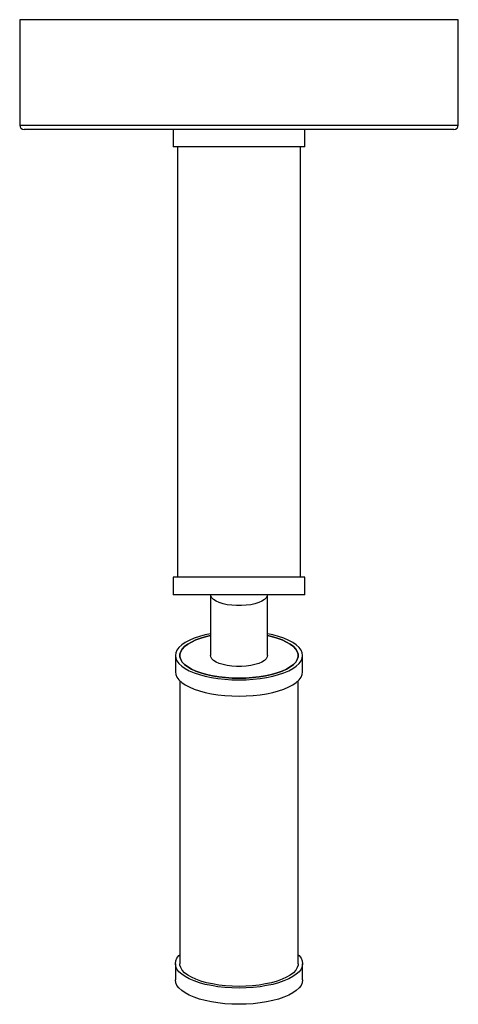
# Paper-space layout '_Superior' of a CAD drawing. Header units: millimetres. Extents: x -50 to 50, y -224 to 0.
import ezdxf

# ---------------------------------------------------------------- set-up
doc = ezdxf.new("R2010")
doc.units = ezdxf.units.MM

psp = doc.layouts.new('_Superior')

# ---------------------------------------------------------------- linework, layer by layer
at = {"color": 7, "linetype": 'Continuous', "lineweight": 25}
for p, q in [((-50, 0), (-50, -24)), ((50, 0), (-50, 0)), ((50, -24), (50, 0)), ((49, -25), (-49, -25)), ((-15, -25), (-15, -29)), ((15, -29), (15, -25)), ((15, -29), (-15, -29)), ((-14, -29), (-14, -127)), ((14, -127), (14, -29)), ((-15, -127), (-15, -131)), ((15, -127), (-15, -127)), ((15, -131), (15, -127)), ((15, -131), (-15, -131)), ((-6.5, -131), (-6.5, -144.86)), ((6.5, -144.86), (6.5, -131)), ((-14.5, -144.86), (-14.5, -148.55)), ((14.5, -148.55), (14.5, -144.86)), ((-13.5, -150.58), (-13.5, -215.06)), ((13.5, -215.06), (13.5, -150.58)), ((-14.5, -215.06), (-14.5, -218.75)), ((14.5, -218.75), (14.5, -215.06))]:
    psp.add_line(p, q, dxfattribs=at)
at = {"color": 8, "linetype": 'Continuous', "lineweight": 25}
psp.add_line((-50, -24), (50, -24), dxfattribs=at)
at = {"color": 8, "linetype": 'Continuous', "lineweight": 25, "flags": 128}
psp.add_lwpolyline([(6.5, -131), (6.45, -131.32), (6.22, -131.73), (5.8, -132.12), (5.23, -132.48), (4.5, -132.8), (3.64, -133.06), (2.68, -133.27), (1.64, -133.41), (0.55, -133.48), (-0.55, -133.48), (-1.64, -133.41), (-2.68, -133.27), (-3.64, -133.06), (-4.5, -132.8), (-5.23, -132.48), (-5.8, -132.12), (-6.22, -131.73), (-6.45, -131.32), (-6.5, -131)], dxfattribs=at)
at = {"color": 7, "linetype": 'Continuous', "lineweight": 25, "flags": 128}
for points in [[(-6.5, -139.89), (-7.71, -140.15), (-9.04, -140.51), (-10.25, -140.93), (-11.34, -141.39), (-12.28, -141.9), (-13.06, -142.45), (-13.69, -143.02), (-14.14, -143.62), (-14.41, -144.23), (-14.5, -144.86), (-14.41, -145.48), (-14.14, -146.09), (-13.69, -146.69), (-13.06, -147.27), (-12.28, -147.81), (-11.34, -148.32), (-10.25, -148.78), (-9.04, -149.2), (-7.71, -149.56), (-6.29, -149.86), (-4.79, -150.1), (-3.23, -150.27), (-1.62, -150.38), (0, -150.41)], [(6.5, -140.32), (7.42, -140.54), (8.68, -140.89), (9.82, -141.31), (10.83, -141.77), (11.69, -142.27), (12.4, -142.81), (12.93, -143.37), (13.29, -143.96), (13.48, -144.56), (13.48, -145.16), (13.29, -145.75), (12.93, -146.34), (12.4, -146.9), (11.69, -147.44), (10.83, -147.94), (9.82, -148.4), (8.68, -148.82), (7.42, -149.18), (6.06, -149.48), (4.62, -149.72), (3.11, -149.89), (1.57, -149.99), (0, -150.03), (-1.57, -149.99), (-3.11, -149.89), (-4.62, -149.72), (-6.06, -149.48), (-7.42, -149.18), (-8.68, -148.82), (-9.82, -148.4), (-10.83, -147.94), (-11.69, -147.44), (-12.4, -146.9), (-12.93, -146.34), (-13.29, -145.75), (-13.48, -145.16), (-13.48, -144.56), (-13.29, -143.96), (-12.93, -143.37), (-12.4, -142.81), (-11.69, -142.27), (-10.83, -141.77), (-9.82, -141.31), (-8.68, -140.89), (-7.42, -140.54), (-6.5, -140.32)], [(-6.5, -140.32), (-7.42, -140.54), (-8.68, -140.89), (-9.82, -141.31), (-10.83, -141.77), (-11.69, -142.27), (-12.4, -142.81), (-12.93, -143.37), (-13.29, -143.96), (-13.48, -144.56), (-13.48, -145.16), (-13.29, -145.75), (-12.93, -146.34), (-12.4, -146.9), (-11.69, -147.44), (-10.83, -147.94), (-9.82, -148.4), (-8.68, -148.82), (-7.42, -149.18), (-6.06, -149.48), (-4.62, -149.72), (-3.11, -149.89), (-1.57, -149.99), (0, -150.03)], [(0, -150.41), (1.62, -150.38), (3.23, -150.27), (4.79, -150.1), (6.29, -149.86), (7.71, -149.56), (9.04, -149.2), (10.25, -148.78), (11.34, -148.32), (12.28, -147.81), (13.06, -147.27), (13.69, -146.69), (14.14, -146.09), (14.41, -145.48), (14.5, -144.86), (14.41, -144.23), (14.14, -143.62), (13.69, -143.02), (13.06, -142.45), (12.28, -141.9), (11.34, -141.39), (10.25, -140.93), (9.04, -140.51), (7.71, -140.15), (6.5, -139.89)], [(0, -150.03), (1.57, -149.99), (3.11, -149.89), (4.62, -149.72), (6.06, -149.48), (7.42, -149.18), (8.68, -148.82), (9.82, -148.4), (10.83, -147.94), (11.69, -147.44), (12.4, -146.9), (12.93, -146.34), (13.29, -145.75), (13.48, -145.16), (13.48, -144.56), (13.29, -143.96), (12.93, -143.37), (12.4, -142.81), (11.69, -142.27), (10.83, -141.77), (9.82, -141.31), (8.68, -140.89), (7.42, -140.54), (6.5, -140.32)], [(6.5, -144.86), (6.45, -145.17), (6.22, -145.58), (5.8, -145.98), (5.23, -146.34), (4.5, -146.65), (3.64, -146.92), (2.68, -147.12), (1.64, -147.27), (0.55, -147.34), (-0.55, -147.34), (-1.64, -147.27), (-2.68, -147.12), (-3.64, -146.92), (-4.5, -146.65), (-5.23, -146.34), (-5.8, -145.98), (-6.22, -145.58), (-6.45, -145.17), (-6.5, -144.86)], [(-14.5, -148.55), (-14.41, -149.17), (-14.14, -149.79), (-13.69, -150.39), (-13.06, -150.96), (-12.28, -151.51), (-11.34, -152.01), (-10.25, -152.48), (-9.04, -152.89), (-7.71, -153.25), (-6.29, -153.56), (-4.79, -153.79), (-3.23, -153.97), (-1.62, -154.07), (0, -154.11)], [(0, -154.11), (1.62, -154.07), (3.23, -153.97), (4.79, -153.79), (6.29, -153.56), (7.71, -153.25), (9.04, -152.89), (10.25, -152.48), (11.34, -152.01), (12.28, -151.51), (13.06, -150.96), (13.69, -150.39), (14.14, -149.79), (14.41, -149.17), (14.5, -148.55)], [(13.5, -213.03), (13.69, -213.22), (14.14, -213.82), (14.41, -214.44), (14.5, -215.06), (14.41, -215.68), (14.14, -216.29), (13.69, -216.89), (13.06, -217.47), (12.28, -218.01), (11.34, -218.52), (10.25, -218.99), (9.04, -219.4), (7.71, -219.76), (6.29, -220.06), (4.79, -220.3), (3.23, -220.47), (1.62, -220.58), (0, -220.61), (-1.62, -220.58), (-3.23, -220.47), (-4.79, -220.3), (-6.29, -220.06), (-7.71, -219.76), (-9.04, -219.4), (-10.25, -218.99), (-11.34, -218.52), (-12.28, -218.01), (-13.06, -217.47), (-13.69, -216.89), (-14.14, -216.29), (-14.41, -215.68), (-14.5, -215.06), (-14.41, -214.44), (-14.14, -213.82), (-13.69, -213.22), (-13.5, -213.03)], [(13.5, -215.06), (13.48, -215.36), (13.29, -215.96), (12.93, -216.54), (12.4, -217.11), (11.69, -217.64), (10.83, -218.15), (9.82, -218.61), (8.68, -219.02), (7.42, -219.38), (6.06, -219.68), (4.62, -219.92), (3.11, -220.09), (1.57, -220.19), (0, -220.23), (-1.57, -220.19), (-3.11, -220.09), (-4.62, -219.92), (-6.06, -219.68), (-7.42, -219.38), (-8.68, -219.02), (-9.82, -218.61), (-10.83, -218.15), (-11.69, -217.64), (-12.4, -217.11), (-12.93, -216.54), (-13.29, -215.96), (-13.48, -215.36), (-13.5, -215.06)], [(14.5, -218.75), (14.41, -219.38), (14.14, -219.99), (13.69, -220.59), (13.06, -221.16), (12.28, -221.71), (11.34, -222.22), (10.25, -222.68), (9.04, -223.1), (7.71, -223.46), (6.29, -223.76), (4.79, -224), (3.23, -224.17), (1.62, -224.27), (0, -224.31), (-1.62, -224.27), (-3.23, -224.17), (-4.79, -224), (-6.29, -223.76), (-7.71, -223.46), (-9.04, -223.1), (-10.25, -222.68), (-11.34, -222.22), (-12.28, -221.71), (-13.06, -221.16), (-13.69, -220.59), (-14.14, -219.99), (-14.41, -219.38), (-14.5, -218.75)]]:
    psp.add_lwpolyline(points, dxfattribs=at)
at = {"color": 7, "linetype": 'Continuous', "lineweight": 25}
for centre, start, end in [((-49, -24), 180, 270), ((49, -24), 270, 0)]:
    psp.add_arc(centre, 1, start, end, dxfattribs=at)

doc.saveas('drawing.dxf')
